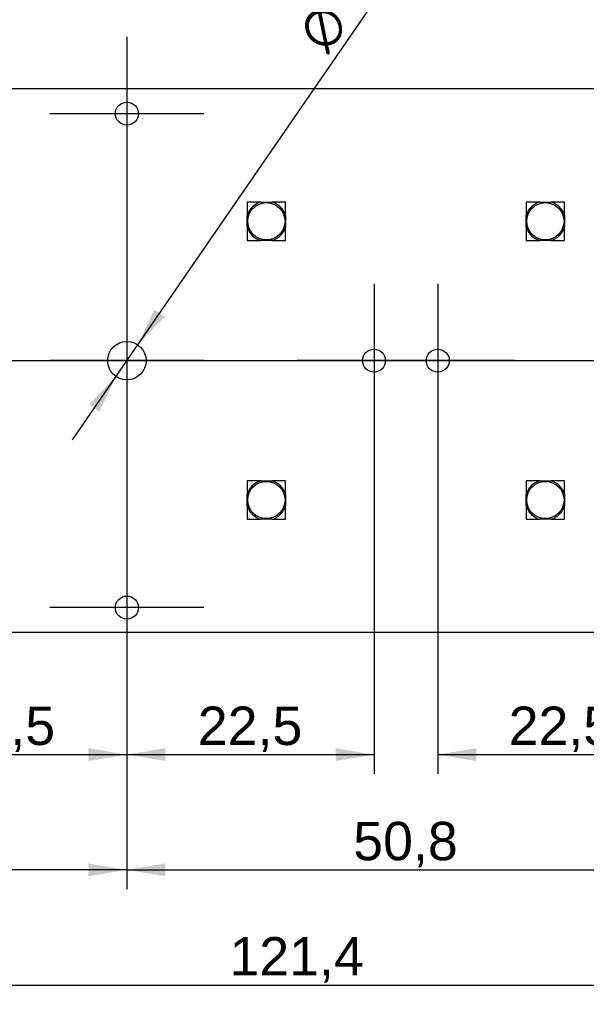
# Model space of a CAD drawing. Header units: millimetres. Extents: x 16 to 406, y 5 to 285.
# Tile 7 of 14: x 156 to 208, y 129 to 219. Entities that reach past the tile are written whole.
import ezdxf
from ezdxf.enums import TextEntityAlignment as Align
from ezdxf.lldxf.tags import DXFTag

# ---------------------------------------------------------------- set-up
doc = ezdxf.new("R2010")
doc.units = ezdxf.units.MM
for name, color, linetype in [('Default', 7, 'Continuous'), ('dimensions', 7, 'Continuous'), ('RECLED_122X50MM_', 7, 'Continuous')]:
    doc.layers.add(name, color=color, linetype=linetype)
doc.styles.add('SEACAD_Arial', font='arial.ttf')
doc.styles.add('SEACAD_Solid_Edge_ANSI1_Symbols', font='semeca1.ttf')
tags = doc.linetypes.add('CENTER2', pattern=[28.575, 19.05, -3.175, 3.175, -3.175]).pattern_tags.tags
tags[10:11] = [DXFTag(74, 4), DXFTag(75, 0), DXFTag(340, '0'), DXFTag(46, 0.0), DXFTag(50, 0.0), DXFTag(44, 0.0), DXFTag(45, 0.0)]
tags[8:9] = [DXFTag(74, 4), DXFTag(75, 0), DXFTag(340, '0'), DXFTag(46, 0.0), DXFTag(50, 0.0), DXFTag(44, 0.0), DXFTag(45, 0.0)]
tags[6:7] = [DXFTag(74, 4), DXFTag(75, 0), DXFTag(340, '0'), DXFTag(46, 0.0), DXFTag(50, 0.0), DXFTag(44, 0.0), DXFTag(45, 0.0)]
tags[4:5] = [DXFTag(74, 4), DXFTag(75, 0), DXFTag(340, '0'), DXFTag(46, 0.0), DXFTag(50, 0.0), DXFTag(44, 0.0), DXFTag(45, 0.0)]
doc.dimstyles.new('ISO', dxfattribs={"dimtxt": 3.5, "dimasz": 3.5, "dimexe": 1.75, "dimexo": 0, "dimgap": 0.875, "dimtad": 1, "dimtxsty": 'SEACAD_Arial', "dimblk1": '_SE_FILLED', "dimblk2": '_SE_FILLED', "dimsah": 1, "dimcen": 1.75, "dimadec": 0, "dimazin": 0, "dimtfac": 0.5, "dimtdec": 3, "dimtmove": 0, "dimatfit": 3, "dimfxl": 1, "dimarcsym": 0})

# ---------------------------------------------------------------- blocks, each defined once
blk = doc.blocks.new('SEANNOT_GROUP')
at = {"layer": 'dimensions', "color": 7, "linetype": 'CENTER2'}
blk.add_line((117.39, 187.699), (245.79, 187.699), dxfattribs=at)
blk = doc.blocks.new('SEANNOT_GROUP1')
at = {"layer": 'dimensions', "color": 7, "linetype": 'CENTER2'}
for p, q in [((166.09, 217.199), (166.09, 203.199)), ((173.09, 210.199), (159.09, 210.199))]:
    blk.add_line(p, q, dxfattribs=at)
blk = doc.blocks.new('SEANNOT_GROUP2')
at = {"layer": 'dimensions', "color": 7, "linetype": 'CENTER2'}
for p, q in [((166.09, 194.699), (166.09, 180.699)), ((173.09, 187.699), (159.09, 187.699))]:
    blk.add_line(p, q, dxfattribs=at)
blk = doc.blocks.new('SEANNOT_GROUP4')
at = {"layer": 'dimensions', "color": 7, "linetype": 'CENTER2'}
for p, q in [((166.09, 172.199), (166.09, 158.199)), ((173.09, 165.199), (159.09, 165.199))]:
    blk.add_line(p, q, dxfattribs=at)
blk = doc.blocks.new('SEANNOT_GROUP5')
at = {"layer": 'dimensions', "color": 7, "linetype": 'CENTER2'}
for p, q in [((188.59, 194.699), (188.59, 180.699)), ((195.59, 187.699), (181.59, 187.699))]:
    blk.add_line(p, q, dxfattribs=at)
blk = doc.blocks.new('SEANNOT_GROUP6')
at = {"layer": 'dimensions', "color": 7, "linetype": 'CENTER2'}
for p, q in [((194.39, 194.699), (194.39, 180.699)), ((201.39, 187.699), (187.39, 187.699))]:
    blk.add_line(p, q, dxfattribs=at)
blk = doc.blocks.new('SE1')
at = {"layer": 'RECLED_122X50MM_', "color": 7, "linetype": 'Continuous'}
for p, q in [((242.29, 212.449), (120.89, 212.449)), ((177.04, 202.149), (177.04, 200.918)), ((178.271, 202.149), (177.04, 202.149)), ((178.271, 202.149), (179.309, 202.149)), ((180.54, 202.149), (179.309, 202.149)), ((180.54, 200.918), (180.54, 202.149)), ((202.44, 202.149), (202.44, 200.918)), ((203.671, 202.149), (202.44, 202.149)), ((203.671, 202.149), (204.709, 202.149)), ((205.94, 202.149), (204.709, 202.149)), ((205.94, 200.918), (205.94, 202.149)), ((177.04, 199.88), (177.04, 200.918)), ((180.54, 200.918), (180.54, 199.88)), ((202.44, 199.88), (202.44, 200.918)), ((205.94, 200.918), (205.94, 199.88)), ((177.04, 199.88), (177.04, 198.649)), ((180.54, 198.649), (180.54, 199.88)), ((202.44, 199.88), (202.44, 198.649)), ((205.94, 198.649), (205.94, 199.88)), ((177.04, 198.649), (178.271, 198.649)), ((179.309, 198.649), (178.271, 198.649)), ((179.309, 198.649), (180.54, 198.649)), ((202.44, 198.649), (203.671, 198.649)), ((204.709, 198.649), (203.671, 198.649)), ((204.709, 198.649), (205.94, 198.649)), ((177.04, 176.749), (177.04, 175.518)), ((178.271, 176.749), (177.04, 176.749)), ((178.271, 176.749), (179.309, 176.749)), ((180.54, 176.749), (179.309, 176.749)), ((180.54, 175.518), (180.54, 176.749)), ((202.44, 176.749), (202.44, 175.518)), ((203.671, 176.749), (202.44, 176.749)), ((203.671, 176.749), (204.709, 176.749)), ((205.94, 176.749), (204.709, 176.749)), ((205.94, 175.518), (205.94, 176.749)), ((177.04, 174.48), (177.04, 175.518)), ((180.54, 175.518), (180.54, 174.48)), ((202.44, 174.48), (202.44, 175.518)), ((205.94, 175.518), (205.94, 174.48)), ((177.04, 174.48), (177.04, 173.249)), ((180.54, 173.249), (180.54, 174.48)), ((202.44, 174.48), (202.44, 173.249)), ((205.94, 173.249), (205.94, 174.48)), ((177.04, 173.249), (178.271, 173.249)), ((179.309, 173.249), (178.271, 173.249)), ((179.309, 173.249), (180.54, 173.249)), ((202.44, 173.249), (203.671, 173.249)), ((204.709, 173.249), (203.671, 173.249)), ((204.709, 173.249), (205.94, 173.249)), ((120.89, 162.949), (242.29, 162.949))]:
    blk.add_line(p, q, dxfattribs=at)
for centre, radius in [((166.09, 210.199), 1.05), ((178.79, 200.399), 1.696), ((204.19, 200.399), 1.696), ((166.09, 187.699), 1.75), ((188.59, 187.699), 1.05), ((194.39, 187.699), 1.05), ((178.79, 174.999), 1.696), ((204.19, 174.999), 1.696), ((166.09, 165.199), 1.05)]:
    blk.add_circle(centre, radius, dxfattribs=at)
for centre, start, end in [((178.79, 200.399), 106.52288, 163.47712), ((178.79, 200.399), 16.52288, 73.47712), ((204.19, 200.399), 106.52288, 163.47712), ((204.19, 200.399), 16.52288, 73.47712), ((178.79, 200.399), 196.52288, 253.47712), ((178.79, 200.399), 286.52288, 343.47712), ((204.19, 200.399), 196.52288, 253.47712), ((204.19, 200.399), 286.52288, 343.47712), ((178.79, 174.999), 106.52288, 163.47712), ((178.79, 174.999), 16.52288, 73.47712), ((204.19, 174.999), 106.52288, 163.47712), ((204.19, 174.999), 16.52288, 73.47712), ((178.79, 174.999), 196.52288, 253.47712), ((178.79, 174.999), 286.52288, 343.47712), ((204.19, 174.999), 196.52288, 253.47712), ((204.19, 174.999), 286.52288, 343.47712)]:
    blk.add_arc(centre, 1.825, start, end, dxfattribs=at)
blk = doc.blocks.new('DMBLK52')
at = {"layer": 'dimensions', "linetype": 'Continuous'}
for points in [[(124.39, 140.723), (124.39, 141.89), (120.89, 141.306)], [(162.59, 140.723), (166.09, 141.306), (162.59, 141.89)]]:
    blk.add_hatch(color=7, dxfattribs=at).paths.add_polyline_path(points)
at = {"layer": 'dimensions', "color": 7, "linetype": 'Continuous'}
for p, q in [((120.89, 162.949), (120.89, 139.556)), ((166.09, 158.199), (166.09, 139.556)), ((166.09, 141.306), (120.89, 141.306))]:
    blk.add_line(p, q, dxfattribs=at)
at = {"layer": 'dimensions', "color": 7, "linetype": 'Continuous', "style": 'SEACAD_Arial'}
blk.add_text('45,2', height=3.5, dxfattribs=at).set_placement((138.697, 145.681), align=Align.TOP_LEFT)
blk = doc.blocks.new('_SE_FILLED')
at = {"color": 0}
blk.add_line((0, 0), (-1, 0), dxfattribs=at)
blk.add_solid([(0, 0), (-1, -0.1665), (-1, 0.1665), (0, 0)], dxfattribs=at)
blk = doc.blocks.new('DMBLK53')
at = {"layer": 'dimensions', "linetype": 'Continuous'}
for points in [[(169.59, 140.723), (169.59, 141.89), (166.09, 141.306)], [(213.39, 140.723), (216.89, 141.306), (213.39, 141.89)]]:
    blk.add_hatch(color=7, dxfattribs=at).paths.add_polyline_path(points)
at = {"layer": 'dimensions', "color": 7, "linetype": 'Continuous'}
for p, q in [((166.09, 158.199), (166.09, 139.556)), ((216.89, 158.199), (216.89, 139.556)), ((166.09, 141.306), (216.89, 141.306))]:
    blk.add_line(p, q, dxfattribs=at)
at = {"layer": 'dimensions', "color": 7, "linetype": 'Continuous', "style": 'SEACAD_Arial'}
blk.add_text('50,8', height=3.5, dxfattribs=at).set_placement((186.697, 145.681), align=Align.TOP_LEFT)
blk = doc.blocks.new('DMBLK54')
at = {"layer": 'dimensions', "linetype": 'Continuous'}
for points in [[(169.59, 151.223), (169.59, 152.39), (166.09, 151.806)], [(185.09, 151.223), (188.59, 151.806), (185.09, 152.39)]]:
    blk.add_hatch(color=7, dxfattribs=at).paths.add_polyline_path(points)
at = {"layer": 'dimensions', "color": 7, "linetype": 'Continuous'}
for p, q in [((166.09, 180.699), (166.09, 150.056)), ((188.59, 180.699), (188.59, 150.056)), ((166.09, 151.806), (188.59, 151.806))]:
    blk.add_line(p, q, dxfattribs=at)
at = {"layer": 'dimensions', "color": 7, "linetype": 'Continuous', "style": 'SEACAD_Arial'}
blk.add_text('22,5', height=3.5, dxfattribs=at).set_placement((172.547, 156.181), align=Align.TOP_LEFT)
blk = doc.blocks.new('DMBLK56')
at = {"layer": 'dimensions', "linetype": 'Continuous'}
for points in [[(124.39, 130.223), (124.39, 131.39), (120.89, 130.806)], [(238.79, 130.223), (242.29, 130.806), (238.79, 131.39)]]:
    blk.add_hatch(color=7, dxfattribs=at).paths.add_polyline_path(points)
at = {"layer": 'dimensions', "color": 7, "linetype": 'Continuous'}
for p, q in [((120.89, 162.949), (120.89, 129.056)), ((242.29, 162.949), (242.29, 129.056)), ((120.89, 130.806), (242.29, 130.806))]:
    blk.add_line(p, q, dxfattribs=at)
at = {"layer": 'dimensions', "color": 7, "linetype": 'Continuous', "style": 'SEACAD_Arial'}
blk.add_text('121,4', height=3.5, dxfattribs=at).set_placement((175.427, 135.181), align=Align.TOP_LEFT)
blk = doc.blocks.new('DMBLK57')
at = {"layer": 'dimensions', "linetype": 'Continuous'}
for points in [[(168.586, 192.355), (167.082, 189.141), (169.547, 191.693)], [(162.633, 183.705), (163.594, 183.044), (165.098, 186.258)]]:
    blk.add_hatch(color=7, dxfattribs=at).paths.add_polyline_path(points)
at = {"layer": 'dimensions', "color": 7, "linetype": 'Continuous'}
for p, q in [((167.082, 189.141), (199.057, 235.605)), ((161.13, 180.491), (167.082, 189.141))]:
    blk.add_line(p, q, dxfattribs=at)
for s, style, p in [('(x2)', 'SEACAD_Arial', (190.057, 230.244)), ('3,5', 'SEACAD_Arial', (184.786, 222.584)), ('O', 'SEACAD_Solid_Edge_ANSI1_Symbols', (181.386, 217.644))]:
    blk.add_text(s, height=3.5, rotation=55.46532, dxfattribs=dict(at, style=style)).set_placement(p, align=Align.TOP_LEFT)
blk = doc.blocks.new('DMBLK60')
at = {"layer": 'dimensions', "linetype": 'Continuous'}
for points in [[(147.09, 151.223), (147.09, 152.39), (143.59, 151.806)], [(162.59, 151.223), (166.09, 151.806), (162.59, 152.39)]]:
    blk.add_hatch(color=7, dxfattribs=at).paths.add_polyline_path(points)
at = {"layer": 'dimensions', "color": 7, "linetype": 'Continuous'}
for p, q in [((166.09, 203.199), (166.09, 150.056)), ((143.59, 180.699), (143.59, 150.056)), ((143.59, 151.806), (166.09, 151.806))]:
    blk.add_line(p, q, dxfattribs=at)
at = {"layer": 'dimensions', "color": 7, "linetype": 'Continuous', "style": 'SEACAD_Arial'}
blk.add_text('22,5', height=3.5, dxfattribs=at).set_placement((150.047, 156.181), align=Align.TOP_LEFT)
blk = doc.blocks.new('DMBLK61')
at = {"layer": 'dimensions', "linetype": 'Continuous'}
for points in [[(197.89, 151.223), (197.89, 152.39), (194.39, 151.806)], [(213.39, 151.223), (216.89, 151.806), (213.39, 152.39)]]:
    blk.add_hatch(color=7, dxfattribs=at).paths.add_polyline_path(points)
at = {"layer": 'dimensions', "color": 7, "linetype": 'Continuous'}
for p, q in [((216.89, 203.199), (216.89, 150.056)), ((194.39, 180.699), (194.39, 150.056)), ((194.39, 151.806), (216.89, 151.806))]:
    blk.add_line(p, q, dxfattribs=at)
at = {"layer": 'dimensions', "color": 7, "linetype": 'Continuous', "style": 'SEACAD_Arial'}
blk.add_text('22,5', height=3.5, dxfattribs=at).set_placement((200.847, 156.181), align=Align.TOP_LEFT)

msp = doc.modelspace()

# ---------------------------------------------------------------- block references
at = {"layer": 'Default'}
msp.add_blockref('SE1', (0, 0), dxfattribs=at)
at = {"layer": 'dimensions'}
for name in ['SEANNOT_GROUP1', 'SEANNOT_GROUP2', 'SEANNOT_GROUP5', 'SEANNOT_GROUP6', 'SEANNOT_GROUP', 'SEANNOT_GROUP4']:
    msp.add_blockref(name, (0, 0), dxfattribs=at)

# ---------------------------------------------------------------- dimensions: what is measured, and where the dimension line sits
at = {"layer": 'dimensions', "color": 7, "linetype": 'Continuous'}
dim = msp.add_diameter_dim_2p(p1=(165.098, 186.258), p2=(167.082, 189.141), text='\\A1;<> (x2)', dimstyle='ISO', override={"dimtmove": 1, "dimtolj": 1}, dxfattribs=at)
dim.commit()
dim.dimension.update_dxf_attribs({"geometry": 'DMBLK57', "text_midpoint": (184.296, 214.154), "dimtype": 163})
for base, p1, p2, picture, middle in [((166.09, 151.806), (143.59, 187.699), (166.09, 210.199), 'DMBLK60', (154.84, 151.806)), ((216.89, 151.806), (194.39, 187.699), (216.89, 210.199), 'DMBLK61', (205.64, 151.806)), ((120.89, 141.306), (166.09, 165.199), (120.89, 162.949), 'DMBLK52', (143.49, 141.306))]:
    dim = msp.add_linear_dim(base=base, p1=p1, p2=p2, text='\\A1;<>', dimstyle='ISO', dxfattribs=at)
    dim.commit()
    dim.dimension.update_dxf_attribs({"geometry": picture, "text_midpoint": middle, "dimtype": 160})
for base, p1, p2, picture, middle in [((166.09, 151.806), (166.09, 187.699), (188.59, 187.699), 'DMBLK54', (177.34, 151.806)), ((166.09, 141.306), (166.09, 165.199), (216.89, 165.199), 'DMBLK53', (191.49, 141.306)), ((120.89, 130.806), (120.89, 162.949), (242.29, 162.949), 'DMBLK56', (181.59, 130.806))]:
    dim = msp.add_linear_dim(base=base, p1=p1, p2=p2, angle=0, text='\\A1;<>', dimstyle='ISO', dxfattribs=at)
    dim.commit()
    dim.dimension.update_dxf_attribs({"geometry": picture, "text_midpoint": middle, "dimtype": 161})

doc.saveas('drawing.dxf')
